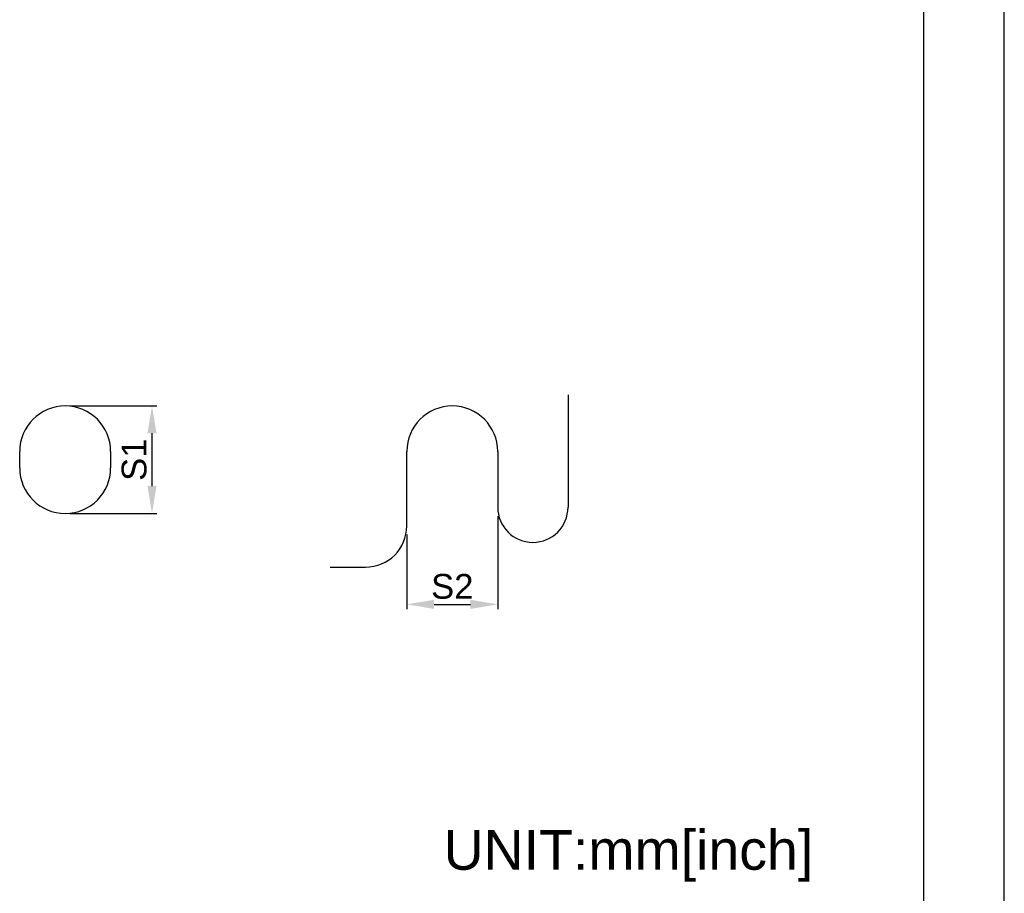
# Model space of a CAD drawing. Header units: millimetres. Extents: x 0 to 546, y 0 to 772.
# Tile 16 of 24: x 308 to 546, y 192 to 403. Entities that reach past the tile are written whole.
import ezdxf
from ezdxf.enums import TextEntityAlignment as Align

# ---------------------------------------------------------------- set-up
doc = ezdxf.new("R2010")
doc.units = ezdxf.units.MM
doc.layers.add('DF', color=3, linetype='Continuous')
doc.layers.add('DIM', color=7, linetype='Continuous')
doc.styles.add('TEXTSTYLE_1', font='ARIAL.TTF')
doc.dimstyles.new('FRAME', dxfattribs={"dimtxt": 6, "dimasz": 5.5, "dimexe": 1, "dimexo": 1.5, "dimgap": 1.5, "dimtad": 1, "dimdec": 1, "dimdsep": 46, "dimtxsty": 'Standard', "dimcen": 2.5, "dimadec": 0, "dimazin": 0, "dimtfac": 1, "dimtdec": 1, "dimtmove": 0, "dimatfit": 3, "dimfxl": 0, "dimarcsym": 0})

# ---------------------------------------------------------------- blocks, each defined once
blk = doc.blocks.new('*D89')
at = {"layer": 'DEFPOINTS', "color": 0}
for p in [(318.86, 309.86), (339.86, 309.86), (318.86, 283.86)]:
    blk.add_point(p, dxfattribs=at)
at = {"layer": 'DIM', "color": 0, "lineweight": -2}
for p, q in [((320.06, 309.86), (341.06, 309.86)), ((339.86, 290.46), (339.86, 303.26)), ((320.06, 283.86), (341.06, 283.86))]:
    blk.add_line(p, q, dxfattribs=at)
at = {"layer": 'DIM', "color": 0}
for points in [[(338.76, 303.26), (340.96, 303.26), (339.86, 309.86)], [(338.76, 290.46), (340.96, 290.46), (339.86, 283.86)]]:
    blk.add_solid(points, dxfattribs=at)
at = {"layer": 'DIM', "color": 0, "insert": (335.56, 296.86), "char_height": 6, "attachment_point": 5, "rotation": 90, "style": 'TEXTSTYLE_1'}
blk.add_mtext('S1', dxfattribs=at)
blk = doc.blocks.new('*D90')
at = {"layer": 'DEFPOINTS', "color": 0}
for p in [(423.48, 284.36), (401.48, 279.96), (423.48, 261.86)]:
    blk.add_point(p, dxfattribs=at)
at = {"layer": 'DIM', "color": 0, "lineweight": -2}
for p, q in [((423.48, 283.16), (423.48, 260.66)), ((401.48, 278.76), (401.48, 260.66)), ((408.08, 261.86), (416.88, 261.86))]:
    blk.add_line(p, q, dxfattribs=at)
at = {"layer": 'DIM', "color": 0}
for points in [[(408.08, 262.96), (408.08, 260.76), (401.48, 261.86)], [(416.88, 262.96), (416.88, 260.76), (423.48, 261.86)]]:
    blk.add_solid(points, dxfattribs=at)
at = {"layer": 'DIM', "color": 0, "insert": (412.48, 266.17), "char_height": 6, "attachment_point": 5, "style": 'TEXTSTYLE_1'}
blk.add_mtext('S2', dxfattribs=at)

msp = doc.modelspace()

# ---------------------------------------------------------------- linework, layer by layer
msp.add_line((546, 0), (546, 772.2))
at = {"color": 7, "linetype": 'Continuous'}
for p, q in [((440.48, 312.59), (440.48, 285.36)), ((307.86, 294.86), (307.86, 298.86)), ((329.86, 298.86), (329.86, 294.86)), ((401.48, 280.86), (401.48, 298.86)), ((423.48, 298.86), (423.48, 285.36)), ((382.93, 270.86), (391.48, 270.86))]:
    msp.add_line(p, q, dxfattribs=at)
for centre, radius, start, end in [((318.86, 298.86), 11, 0, 180), ((412.48, 298.86), 11, 0, 180), ((318.86, 294.86), 11, 180, 0), ((431.98, 285.36), 8.5, 180, 0), ((391.48, 280.86), 10, 270, 0)]:
    msp.add_arc(centre, radius, start, end, dxfattribs=at)
at = {"layer": 'DF'}
msp.add_line((526.5, 19.5), (526.5, 752.7), dxfattribs=at)

# ---------------------------------------------------------------- texts
at = {"color": 2, "style": 'TEXTSTYLE_1'}
msp.add_text('UNIT:mm[inch]', height=9.6, dxfattribs=at).set_placement((455.08, 197.63), align=Align.CENTER)

# ---------------------------------------------------------------- dimensions: what is measured, and where the dimension line sits
at = {"layer": 'DIM'}
dim = msp.add_linear_dim(base=(339.86, 309.86), p1=(318.86, 283.86), p2=(318.86, 309.86), angle=90, text='S1', dimstyle='FRAME', override={"dimasz": 6.6, "dimexe": 1.2, "dimexo": 1.2, "dimgap": 1.2, "dimzin": 0, "dimtxsty": 'TEXTSTYLE_1'}, dxfattribs=at)
dim.commit()
dim.dimension.update_dxf_attribs({"geometry": '*D89', "text_midpoint": (335.56, 296.86)})
dim = msp.add_linear_dim(base=(423.48, 261.86), p1=(401.48, 279.96), p2=(423.48, 284.36), text='S2', dimstyle='FRAME', override={"dimasz": 6.6, "dimexe": 1.2, "dimexo": 1.2, "dimgap": 1.2, "dimzin": 0, "dimtxsty": 'TEXTSTYLE_1'}, dxfattribs=at)
dim.commit()
dim.dimension.update_dxf_attribs({"geometry": '*D90', "text_midpoint": (412.48, 266.17)})

doc.saveas('drawing.dxf')
